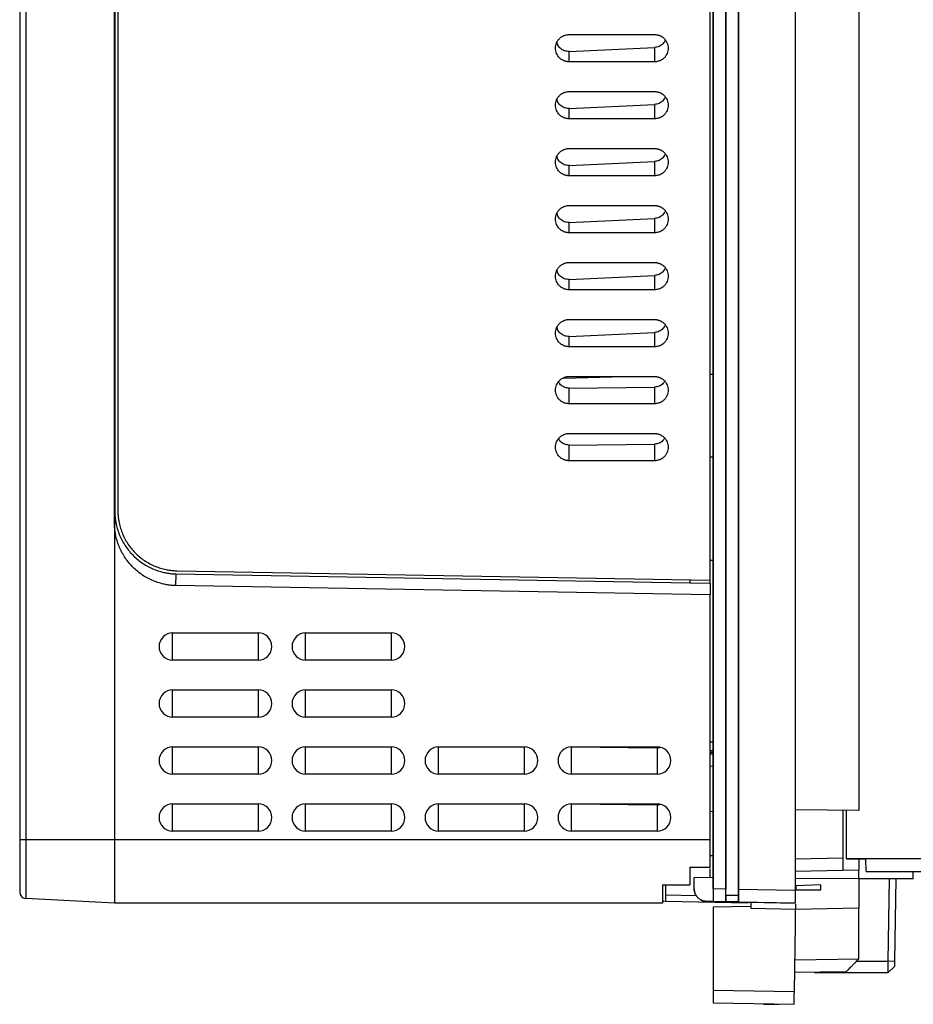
# Model space of a CAD drawing. Header units: millimetres. Extents: x 188.8 to 211.3, y 176 to 224.
# Tile 1 of 10: x 188.8 to 202.9, y 176 to 191.5. Entities that reach past the tile are written whole.
import ezdxf

# ---------------------------------------------------------------- set-up
doc = ezdxf.new("R2010")
doc.units = ezdxf.units.MM

msp = doc.modelspace()

# ---------------------------------------------------------------- linework, layer by layer
at = {"color": 7, "linetype": 'Continuous', "lineweight": 25}
for p, q in [((190.31, 221.399), (190.31, 183.796)), ((199.66, 182.699), (199.66, 221.399)), ((199.712, 177.823), (199.712, 221.194)), ((199.908, 221.194), (199.908, 177.82)), ((199.91, 177.719), (199.91, 221.194)), ((200.11, 177.715), (200.11, 221.194)), ((200.112, 221.194), (200.112, 177.816)), ((201.01, 177.801), (201.01, 221.194)), ((202.01, 221.179), (202.01, 179.059)), ((190.256, 183.61), (190.256, 207.539)), ((190.26, 207.539), (190.26, 183.795)), ((188.76, 205.954), (188.76, 178.599)), ((188.855, 205.954), (188.855, 178.599)), ((199.711, 194.598), (199.711, 185.951)), ((197.435, 191.314), (198.785, 191.314)), ((197.435, 191.046), (198.785, 191.109)), ((198.785, 191.109), (198.785, 190.884)), ((197.435, 190.884), (197.435, 191.046)), ((198.785, 190.884), (197.435, 190.884)), ((197.435, 190.414), (198.785, 190.414)), ((197.435, 190.146), (198.785, 190.209)), ((198.785, 190.209), (198.785, 189.984)), ((197.435, 189.984), (197.435, 190.146)), ((198.785, 189.984), (197.435, 189.984)), ((197.435, 189.514), (198.785, 189.514)), ((197.435, 189.246), (198.785, 189.309)), ((197.435, 189.084), (197.435, 189.246)), ((198.785, 189.309), (198.785, 189.084)), ((198.785, 189.084), (197.435, 189.084)), ((197.435, 188.614), (198.785, 188.614)), ((197.435, 188.346), (198.785, 188.409)), ((197.435, 188.184), (197.435, 188.346)), ((198.785, 188.409), (198.785, 188.184)), ((198.785, 188.184), (197.435, 188.184)), ((197.435, 187.714), (198.785, 187.714)), ((197.435, 187.446), (198.785, 187.509)), ((197.435, 187.284), (197.435, 187.446)), ((198.785, 187.509), (198.785, 187.284)), ((198.785, 187.284), (197.435, 187.284)), ((197.435, 186.814), (198.785, 186.814)), ((197.435, 186.546), (198.785, 186.609)), ((198.785, 186.609), (198.785, 186.384)), ((197.435, 186.384), (197.435, 186.546)), ((198.785, 186.384), (197.435, 186.384)), ((197.34, 185.888), (198.308, 185.914)), ((197.435, 185.914), (198.785, 185.914)), ((199.66, 185.949), (199.711, 185.951)), ((199.711, 185.951), (199.711, 184.645)), ((197.435, 185.73), (198.785, 185.746)), ((197.435, 185.484), (197.435, 185.73)), ((198.785, 185.746), (198.785, 185.484)), ((198.785, 185.484), (197.435, 185.484)), ((197.435, 185.014), (198.785, 185.014)), ((197.435, 184.83), (198.785, 184.846)), ((197.435, 184.584), (197.435, 184.83)), ((198.785, 184.846), (198.785, 184.584)), ((198.785, 184.584), (197.435, 184.584)), ((199.66, 184.646), (199.711, 184.645)), ((199.711, 184.645), (199.711, 183.775)), ((190.26, 183.795), (190.256, 183.61)), ((199.711, 183.775), (199.711, 177.999)), ((199.711, 183.775), (199.711, 183.775)), ((190.256, 183.61), (190.256, 178.599)), ((199.711, 183.007), (199.66, 183.006)), ((191.225, 182.796), (191.221, 182.611)), ((191.225, 182.796), (199.34, 182.654)), ((191.244, 182.846), (199.66, 182.699)), ((199.66, 182.464), (191.221, 182.611)), ((199.34, 182.704), (199.34, 182.654)), ((199.34, 182.654), (199.66, 182.649)), ((199.66, 182.649), (199.66, 182.699)), ((199.66, 182.649), (199.66, 182.464)), ((199.66, 178.599), (199.66, 182.464)), ((191.175, 181.864), (192.525, 181.864)), ((193.275, 181.864), (194.625, 181.864)), ((192.525, 181.434), (191.175, 181.434)), ((194.625, 181.434), (193.275, 181.434)), ((191.175, 180.964), (192.525, 180.964)), ((193.275, 180.964), (194.625, 180.964)), ((192.525, 180.534), (191.175, 180.534)), ((194.625, 180.534), (193.275, 180.534)), ((199.711, 180.138), (199.66, 180.138)), ((191.175, 180.064), (192.525, 180.064)), ((193.275, 180.064), (194.625, 180.064)), ((195.375, 180.064), (196.725, 180.064)), ((197.475, 180.064), (198.825, 180.064)), ((197.475, 179.634), (197.475, 180.062)), ((198.825, 180.046), (197.475, 180.062)), ((198.825, 180.046), (198.825, 179.634)), ((199.711, 180.004), (199.66, 180.004)), ((199.711, 179.974), (199.66, 179.974)), ((199.66, 179.954), (199.711, 179.954)), ((199.711, 179.753), (199.66, 179.758)), ((192.525, 179.634), (191.175, 179.634)), ((194.625, 179.634), (193.275, 179.634)), ((196.725, 179.634), (195.375, 179.634)), ((198.825, 179.634), (197.475, 179.634)), ((191.175, 179.164), (192.525, 179.164)), ((193.275, 179.164), (194.625, 179.164)), ((195.375, 179.164), (196.725, 179.164)), ((197.475, 179.164), (198.825, 179.164)), ((197.475, 178.734), (197.475, 179.162)), ((198.825, 179.146), (197.475, 179.162)), ((197.74, 179.159), (197.735, 179.164)), ((198.825, 179.146), (198.825, 178.734)), ((199.711, 179.041), (199.66, 179.042)), ((202.01, 179.059), (201.01, 179.068)), ((201.76, 179.062), (201.76, 178.312)), ((201.81, 179.061), (201.81, 178.306)), ((192.525, 178.734), (191.175, 178.734)), ((194.625, 178.734), (193.275, 178.734)), ((196.725, 178.734), (195.375, 178.734)), ((198.825, 178.734), (197.475, 178.734)), ((188.855, 178.599), (188.76, 178.599)), ((190.256, 178.599), (188.855, 178.599)), ((188.855, 178.599), (188.855, 177.672)), ((199.66, 178.599), (190.256, 178.599)), ((190.256, 178.599), (190.256, 177.599)), ((199.66, 178.349), (199.69, 178.349)), ((201.01, 178.299), (201.76, 178.312)), ((201.81, 178.306), (201.81, 178.299)), ((201.81, 178.306), (203.197, 178.303)), ((201.81, 178.299), (202.011, 178.299)), ((202.01, 178.298), (202.01, 178.116)), ((202.019, 178.299), (202.122, 178.299)), ((202.125, 178.099), (202.122, 178.299)), ((203.09, 178.299), (202.122, 178.299)), ((199.34, 178.163), (199.66, 178.163)), ((199.66, 177.999), (199.66, 178.145)), ((202.01, 178.115), (201.01, 178.096)), ((201.76, 178.112), (201.01, 178.099)), ((202.01, 178.116), (201.76, 178.112)), ((202.01, 177.979), (202.01, 178.116)), ((202.125, 178.099), (203.087, 178.099)), ((202.87, 177.979), (202.87, 178.099)), ((199.41, 177.824), (199.41, 178.001)), ((199.71, 177.999), (199.41, 178.001)), ((199.71, 177.999), (199.71, 177.623)), ((199.711, 177.999), (199.71, 177.999)), ((202.01, 177.979), (201.01, 177.987)), ((202.496, 177.979), (202.01, 177.979)), ((202.87, 177.979), (202.01, 177.979)), ((202.474, 176.681), (202.496, 177.979)), ((202.596, 177.979), (202.496, 177.979)), ((202.596, 177.979), (202.574, 176.688)), ((202.87, 177.979), (202.596, 177.979)), ((202.87, 177.979), (202.87, 177.979)), ((198.91, 177.885), (199.34, 177.885)), ((198.96, 177.721), (198.96, 177.885)), ((199.41, 177.823), (199.41, 177.824)), ((199.908, 177.82), (199.712, 177.823)), ((200.112, 177.816), (201.01, 177.801)), ((201.41, 177.887), (201.01, 177.871)), ((201.01, 177.807), (201.41, 177.807)), ((201.02, 177.807), (201.021, 177.872)), ((190.256, 177.599), (188.855, 177.672)), ((198.91, 177.599), (190.256, 177.599)), ((198.943, 177.622), (198.91, 177.622)), ((200.26, 177.599), (198.96, 177.621)), ((199.607, 177.623), (199.607, 177.624)), ((199.71, 177.623), (199.607, 177.624)), ((199.607, 177.623), (200.281, 177.611)), ((199.71, 177.623), (199.711, 177.623)), ((199.91, 177.62), (199.711, 177.623)), ((200.11, 177.715), (199.91, 177.719)), ((199.91, 177.62), (199.911, 177.619)), ((200.109, 177.615), (199.911, 177.619)), ((200.11, 177.616), (200.109, 177.615)), ((200.11, 177.616), (201.01, 177.601)), ((200.281, 177.611), (201.01, 177.599)), ((201.01, 177.599), (201.01, 177.601)), ((200.31, 177.544), (199.71, 177.533)), ((199.71, 177.533), (199.71, 176.221)), ((201.01, 177.499), (200.31, 177.511)), ((202.01, 177.516), (201.01, 177.499)), ((201.01, 177.249), (201.01, 177.499)), ((202.01, 176.716), (202.01, 177.516)), ((200.992, 176.199), (201.01, 177.249)), ((201.001, 176.699), (202.01, 176.716)), ((202.474, 176.681), (202.574, 176.688)), ((201.81, 176.513), (200.997, 176.499)), ((201.31, 176.499), (202.472, 176.499)), ((202.572, 176.597), (202.472, 176.499)), ((199.71, 176.221), (200.992, 176.199)), ((199.71, 176.021), (200.988, 175.999)), ((200.501, 176.006), (200.615, 176.006)), ((200.51, 176.003), (200.749, 176.003))]:
    msp.add_line(p, q, dxfattribs=at)
at = {"color": 8, "linetype": 'Continuous', "lineweight": 25}
for p, q in [((191.175, 181.434), (191.175, 181.864)), ((192.525, 181.864), (192.525, 181.434)), ((193.275, 181.434), (193.275, 181.864)), ((194.625, 181.864), (194.625, 181.434)), ((191.175, 180.534), (191.175, 180.964)), ((192.525, 180.964), (192.525, 180.534)), ((193.275, 180.534), (193.275, 180.964)), ((194.625, 180.964), (194.625, 180.534)), ((191.175, 179.634), (191.175, 180.064)), ((192.525, 180.064), (192.525, 179.634)), ((193.275, 179.634), (193.275, 180.064)), ((194.625, 180.064), (194.625, 179.634)), ((195.375, 179.634), (195.375, 180.064)), ((196.725, 180.064), (196.725, 179.634)), ((191.175, 178.734), (191.175, 179.164)), ((192.525, 179.164), (192.525, 178.734)), ((193.275, 178.734), (193.275, 179.164)), ((194.625, 179.164), (194.625, 178.734)), ((195.375, 178.734), (195.375, 179.164)), ((196.725, 179.164), (196.725, 178.734)), ((199.69, 178.349), (199.711, 178.349)), ((199.444, 177.713), (198.96, 177.721)), ((201.976, 176.681), (202.474, 176.681))]:
    msp.add_line(p, q, dxfattribs=at)
at = {"color": 7, "linetype": 'Continuous', "lineweight": 25}
msp.add_arc((188.86, 177.772), 0.1, 180, 267, dxfattribs=at)
for points, knots in [([(197.435, 190.884), (197.43, 190.884), (197.421, 190.884), (197.407, 190.886), (197.393, 190.888), (197.38, 190.891), (197.366, 190.895), (197.344, 190.904), (197.315, 190.919), (197.282, 190.946), (197.255, 190.978), (197.236, 191.016), (197.223, 191.057), (197.219, 191.099), (197.223, 191.141), (197.236, 191.181), (197.255, 191.219), (197.282, 191.252), (197.315, 191.279), (197.348, 191.296), (197.38, 191.307), (197.407, 191.313), (197.426, 191.313), (197.435, 191.314)], [0, 0, 0, 0, 0.020783, 0.041482, 0.062185, 0.082982, 0.103963, 0.125214, 0.188104, 0.250082, 0.312031, 0.37502, 0.437957, 0.500032, 0.56203, 0.625044, 0.687956, 0.749982, 0.811883, 0.87485, 0.917028, 0.958506, 1, 1, 1, 1]), ([(198.785, 191.314), (198.79, 191.314), (198.799, 191.313), (198.813, 191.312), (198.827, 191.31), (198.841, 191.306), (198.854, 191.302), (198.876, 191.294), (198.905, 191.279), (198.938, 191.252), (198.965, 191.219), (198.985, 191.181), (198.997, 191.141), (199.002, 191.099), (198.997, 191.057), (198.985, 191.016), (198.965, 190.978), (198.938, 190.946), (198.905, 190.919), (198.872, 190.901), (198.841, 190.891), (198.813, 190.885), (198.794, 190.884), (198.785, 190.884)], [0, 0, 0, 0, 0.020784, 0.041482, 0.062185, 0.082983, 0.103964, 0.125215, 0.188105, 0.250082, 0.312031, 0.37502, 0.437957, 0.500032, 0.56203, 0.625044, 0.687956, 0.749982, 0.811882, 0.87485, 0.917028, 0.958506, 1, 1, 1, 1]), ([(197.435, 191.046), (197.409, 191.048), (197.37, 191.051), (197.323, 191.074), (197.293, 191.098), (197.268, 191.128), (197.251, 191.16), (197.246, 191.181), (197.243, 191.191)], [0, 0, 0, 0, 0.29653, 0.44678, 0.5936, 0.741135, 0.89052, 1, 1, 1, 1]), ([(198.954, 191.225), (198.943, 191.206), (198.92, 191.164), (198.858, 191.122), (198.81, 191.114), (198.785, 191.109)], [0, 0, 0, 0, 0.311844, 0.655924, 1, 1, 1, 1]), ([(197.435, 189.984), (197.43, 189.984), (197.421, 189.984), (197.407, 189.986), (197.393, 189.988), (197.38, 189.991), (197.366, 189.995), (197.344, 190.004), (197.315, 190.019), (197.282, 190.046), (197.255, 190.078), (197.236, 190.116), (197.223, 190.157), (197.219, 190.199), (197.223, 190.241), (197.236, 190.281), (197.255, 190.319), (197.282, 190.352), (197.315, 190.379), (197.348, 190.396), (197.38, 190.407), (197.407, 190.413), (197.426, 190.413), (197.435, 190.414)], [0, 0, 0, 0, 0.020783, 0.041482, 0.062185, 0.082982, 0.103963, 0.125214, 0.188104, 0.250082, 0.312031, 0.37502, 0.437957, 0.500032, 0.56203, 0.625044, 0.687956, 0.749982, 0.811883, 0.87485, 0.917028, 0.958506, 1, 1, 1, 1]), ([(198.785, 190.414), (198.79, 190.414), (198.799, 190.413), (198.813, 190.412), (198.827, 190.41), (198.841, 190.406), (198.854, 190.402), (198.876, 190.394), (198.905, 190.379), (198.938, 190.352), (198.965, 190.319), (198.985, 190.281), (198.997, 190.241), (199.002, 190.199), (198.997, 190.157), (198.985, 190.116), (198.965, 190.078), (198.938, 190.046), (198.905, 190.019), (198.872, 190.001), (198.841, 189.991), (198.813, 189.985), (198.794, 189.984), (198.785, 189.984)], [0, 0, 0, 0, 0.020784, 0.041482, 0.062185, 0.082983, 0.103964, 0.125215, 0.188105, 0.250082, 0.312031, 0.37502, 0.437957, 0.500032, 0.56203, 0.625044, 0.687956, 0.749982, 0.811882, 0.87485, 0.917028, 0.958506, 1, 1, 1, 1]), ([(197.435, 190.146), (197.409, 190.148), (197.37, 190.151), (197.323, 190.174), (197.293, 190.198), (197.268, 190.228), (197.251, 190.26), (197.246, 190.281), (197.243, 190.291)], [0, 0, 0, 0, 0.29653, 0.44678, 0.5936, 0.741135, 0.89052, 1, 1, 1, 1]), ([(198.954, 190.325), (198.943, 190.306), (198.92, 190.264), (198.858, 190.222), (198.81, 190.214), (198.785, 190.209)], [0, 0, 0, 0, 0.311844, 0.655924, 1, 1, 1, 1]), ([(197.435, 189.084), (197.43, 189.084), (197.421, 189.084), (197.407, 189.086), (197.393, 189.088), (197.38, 189.091), (197.366, 189.095), (197.344, 189.104), (197.315, 189.119), (197.282, 189.146), (197.255, 189.178), (197.236, 189.216), (197.223, 189.257), (197.219, 189.299), (197.223, 189.341), (197.236, 189.381), (197.255, 189.419), (197.282, 189.452), (197.315, 189.479), (197.348, 189.496), (197.38, 189.507), (197.407, 189.513), (197.426, 189.513), (197.435, 189.514)], [0, 0, 0, 0, 0.020783, 0.041482, 0.062185, 0.082982, 0.103963, 0.125214, 0.188104, 0.250082, 0.312031, 0.37502, 0.437957, 0.500032, 0.56203, 0.625044, 0.687956, 0.749982, 0.811883, 0.87485, 0.917028, 0.958506, 1, 1, 1, 1]), ([(198.785, 189.514), (198.79, 189.514), (198.799, 189.513), (198.813, 189.512), (198.827, 189.51), (198.841, 189.506), (198.854, 189.502), (198.876, 189.494), (198.905, 189.479), (198.938, 189.452), (198.965, 189.419), (198.985, 189.381), (198.997, 189.341), (199.002, 189.299), (198.997, 189.257), (198.985, 189.216), (198.965, 189.178), (198.938, 189.146), (198.905, 189.119), (198.872, 189.101), (198.841, 189.091), (198.813, 189.085), (198.794, 189.084), (198.785, 189.084)], [0, 0, 0, 0, 0.020784, 0.041482, 0.062185, 0.082983, 0.103964, 0.125215, 0.188105, 0.250082, 0.312031, 0.37502, 0.437957, 0.500032, 0.56203, 0.625044, 0.687956, 0.749982, 0.811882, 0.87485, 0.917028, 0.958506, 1, 1, 1, 1]), ([(198.954, 189.425), (198.943, 189.406), (198.92, 189.364), (198.858, 189.322), (198.81, 189.314), (198.785, 189.309)], [0, 0, 0, 0, 0.3118443, 0.6559239, 1, 1, 1, 1]), ([(197.435, 189.246), (197.409, 189.248), (197.37, 189.251), (197.323, 189.274), (197.293, 189.298), (197.268, 189.328), (197.251, 189.36), (197.246, 189.381), (197.243, 189.391)], [0, 0, 0, 0, 0.29653, 0.44678, 0.5936, 0.741135, 0.89052, 1, 1, 1, 1]), ([(197.435, 188.184), (197.43, 188.184), (197.421, 188.184), (197.407, 188.186), (197.393, 188.188), (197.38, 188.191), (197.366, 188.195), (197.344, 188.204), (197.315, 188.219), (197.282, 188.246), (197.255, 188.278), (197.236, 188.316), (197.223, 188.357), (197.219, 188.399), (197.223, 188.441), (197.236, 188.481), (197.255, 188.519), (197.282, 188.552), (197.315, 188.579), (197.348, 188.596), (197.38, 188.607), (197.407, 188.613), (197.426, 188.613), (197.435, 188.614)], [0, 0, 0, 0, 0.020783, 0.041482, 0.062185, 0.082982, 0.103963, 0.125214, 0.188104, 0.250082, 0.312031, 0.37502, 0.437957, 0.500032, 0.56203, 0.625044, 0.687956, 0.749982, 0.811883, 0.87485, 0.917028, 0.958506, 1, 1, 1, 1]), ([(197.435, 188.346), (197.409, 188.348), (197.37, 188.351), (197.323, 188.374), (197.293, 188.398), (197.268, 188.428), (197.251, 188.46), (197.246, 188.481), (197.243, 188.491)], [0, 0, 0, 0, 0.29653, 0.44678, 0.5936, 0.741135, 0.89052, 1, 1, 1, 1]), ([(198.785, 188.614), (198.79, 188.614), (198.799, 188.613), (198.813, 188.612), (198.827, 188.61), (198.841, 188.606), (198.854, 188.602), (198.876, 188.594), (198.905, 188.579), (198.938, 188.552), (198.965, 188.519), (198.985, 188.481), (198.997, 188.441), (199.002, 188.399), (198.997, 188.357), (198.985, 188.316), (198.965, 188.278), (198.938, 188.246), (198.905, 188.219), (198.872, 188.201), (198.841, 188.191), (198.813, 188.185), (198.794, 188.184), (198.785, 188.184)], [0, 0, 0, 0, 0.020784, 0.041482, 0.062185, 0.082983, 0.103964, 0.125215, 0.188105, 0.250082, 0.312031, 0.37502, 0.437957, 0.500032, 0.56203, 0.625044, 0.687956, 0.749982, 0.811882, 0.87485, 0.917028, 0.958506, 1, 1, 1, 1]), ([(198.954, 188.525), (198.943, 188.506), (198.92, 188.464), (198.858, 188.422), (198.81, 188.414), (198.785, 188.409)], [0, 0, 0, 0, 0.3118443, 0.6559239, 1, 1, 1, 1]), ([(197.435, 187.284), (197.43, 187.284), (197.421, 187.284), (197.407, 187.286), (197.393, 187.288), (197.38, 187.291), (197.366, 187.295), (197.344, 187.304), (197.315, 187.319), (197.282, 187.346), (197.255, 187.378), (197.236, 187.416), (197.223, 187.457), (197.219, 187.499), (197.223, 187.541), (197.236, 187.581), (197.255, 187.619), (197.282, 187.652), (197.315, 187.679), (197.348, 187.696), (197.38, 187.707), (197.407, 187.713), (197.426, 187.713), (197.435, 187.714)], [0, 0, 0, 0, 0.020783, 0.041482, 0.062185, 0.082982, 0.103963, 0.125214, 0.188104, 0.250082, 0.312031, 0.37502, 0.437957, 0.500032, 0.56203, 0.625044, 0.687956, 0.749982, 0.811883, 0.87485, 0.917028, 0.958506, 1, 1, 1, 1]), ([(198.785, 187.714), (198.79, 187.714), (198.799, 187.713), (198.813, 187.712), (198.827, 187.71), (198.841, 187.706), (198.854, 187.702), (198.876, 187.694), (198.905, 187.679), (198.938, 187.652), (198.965, 187.619), (198.985, 187.581), (198.997, 187.541), (199.002, 187.499), (198.997, 187.457), (198.985, 187.416), (198.965, 187.378), (198.938, 187.346), (198.905, 187.319), (198.872, 187.301), (198.841, 187.291), (198.813, 187.285), (198.794, 187.284), (198.785, 187.284)], [0, 0, 0, 0, 0.020784, 0.041482, 0.062185, 0.082983, 0.103964, 0.125215, 0.188105, 0.250082, 0.312031, 0.37502, 0.437957, 0.500032, 0.56203, 0.625044, 0.687956, 0.749982, 0.811882, 0.87485, 0.917028, 0.958506, 1, 1, 1, 1]), ([(197.435, 187.446), (197.409, 187.448), (197.37, 187.451), (197.323, 187.474), (197.293, 187.498), (197.268, 187.528), (197.251, 187.56), (197.246, 187.581), (197.243, 187.591)], [0, 0, 0, 0, 0.29653, 0.44678, 0.5936, 0.741135, 0.89052, 1, 1, 1, 1]), ([(198.954, 187.625), (198.943, 187.606), (198.92, 187.564), (198.858, 187.522), (198.81, 187.514), (198.785, 187.509)], [0, 0, 0, 0, 0.311844, 0.655924, 1, 1, 1, 1]), ([(197.435, 186.384), (197.43, 186.384), (197.421, 186.384), (197.407, 186.386), (197.393, 186.388), (197.38, 186.391), (197.366, 186.395), (197.344, 186.404), (197.315, 186.419), (197.282, 186.446), (197.255, 186.478), (197.236, 186.516), (197.223, 186.557), (197.219, 186.599), (197.223, 186.641), (197.236, 186.681), (197.255, 186.719), (197.282, 186.752), (197.315, 186.779), (197.348, 186.796), (197.38, 186.807), (197.407, 186.813), (197.426, 186.813), (197.435, 186.814)], [0, 0, 0, 0, 0.020783, 0.041482, 0.062185, 0.082982, 0.103963, 0.125214, 0.188104, 0.250082, 0.312031, 0.37502, 0.437957, 0.500032, 0.56203, 0.625044, 0.687956, 0.749982, 0.811883, 0.87485, 0.917028, 0.958506, 1, 1, 1, 1]), ([(198.785, 186.814), (198.79, 186.814), (198.799, 186.813), (198.813, 186.812), (198.827, 186.81), (198.841, 186.806), (198.854, 186.802), (198.876, 186.794), (198.905, 186.779), (198.938, 186.752), (198.965, 186.719), (198.985, 186.681), (198.997, 186.641), (199.002, 186.599), (198.997, 186.557), (198.985, 186.516), (198.965, 186.478), (198.938, 186.446), (198.905, 186.419), (198.872, 186.401), (198.841, 186.391), (198.813, 186.385), (198.794, 186.384), (198.785, 186.384)], [0, 0, 0, 0, 0.020784, 0.041482, 0.062185, 0.082983, 0.103964, 0.125215, 0.188105, 0.250082, 0.312031, 0.37502, 0.437957, 0.500032, 0.56203, 0.625044, 0.687956, 0.749982, 0.811882, 0.87485, 0.917028, 0.958506, 1, 1, 1, 1]), ([(197.435, 186.546), (197.409, 186.548), (197.37, 186.551), (197.323, 186.574), (197.293, 186.598), (197.268, 186.628), (197.251, 186.66), (197.246, 186.681), (197.243, 186.691)], [0, 0, 0, 0, 0.29653, 0.44678, 0.5936, 0.741135, 0.89052, 1, 1, 1, 1]), ([(198.954, 186.725), (198.943, 186.706), (198.92, 186.664), (198.858, 186.622), (198.81, 186.614), (198.785, 186.609)], [0, 0, 0, 0, 0.311844, 0.655924, 1, 1, 1, 1]), ([(197.435, 185.484), (197.43, 185.484), (197.421, 185.484), (197.407, 185.486), (197.393, 185.488), (197.38, 185.491), (197.366, 185.495), (197.344, 185.504), (197.315, 185.519), (197.282, 185.546), (197.255, 185.578), (197.236, 185.616), (197.223, 185.657), (197.219, 185.699), (197.223, 185.741), (197.236, 185.781), (197.255, 185.819), (197.282, 185.852), (197.315, 185.879), (197.348, 185.896), (197.38, 185.907), (197.407, 185.913), (197.426, 185.913), (197.435, 185.914)], [0, 0, 0, 0, 0.020783, 0.041482, 0.062185, 0.082982, 0.103963, 0.125214, 0.188104, 0.250082, 0.312031, 0.37502, 0.437957, 0.500032, 0.56203, 0.625044, 0.687956, 0.749982, 0.811883, 0.87485, 0.917028, 0.958506, 1, 1, 1, 1]), ([(197.435, 185.73), (197.413, 185.732), (197.369, 185.736), (197.312, 185.771), (197.278, 185.805), (197.27, 185.828), (197.269, 185.83)], [0, 0, 0, 0, 0.323401, 0.646184, 0.968416, 1, 1, 1, 1]), ([(198.785, 185.914), (198.79, 185.914), (198.799, 185.913), (198.813, 185.912), (198.827, 185.91), (198.841, 185.906), (198.854, 185.902), (198.876, 185.894), (198.905, 185.879), (198.938, 185.852), (198.965, 185.819), (198.985, 185.781), (198.997, 185.741), (199.002, 185.699), (198.997, 185.657), (198.985, 185.616), (198.965, 185.578), (198.938, 185.546), (198.905, 185.519), (198.872, 185.501), (198.841, 185.491), (198.813, 185.485), (198.794, 185.484), (198.785, 185.484)], [0, 0, 0, 0, 0.020784, 0.041482, 0.062185, 0.082983, 0.103964, 0.125215, 0.188105, 0.250082, 0.312031, 0.37502, 0.437957, 0.500032, 0.56203, 0.625044, 0.687956, 0.749982, 0.811882, 0.87485, 0.917028, 0.958506, 1, 1, 1, 1]), ([(198.943, 185.842), (198.935, 185.828), (198.914, 185.792), (198.857, 185.756), (198.809, 185.749), (198.785, 185.746)], [0, 0, 0, 0, 0.25633, 0.628126, 1, 1, 1, 1]), ([(197.435, 184.584), (197.43, 184.584), (197.421, 184.584), (197.407, 184.586), (197.393, 184.588), (197.38, 184.591), (197.366, 184.595), (197.344, 184.604), (197.315, 184.619), (197.282, 184.646), (197.255, 184.678), (197.236, 184.716), (197.223, 184.757), (197.219, 184.799), (197.223, 184.841), (197.236, 184.881), (197.255, 184.919), (197.282, 184.952), (197.315, 184.979), (197.348, 184.996), (197.38, 185.007), (197.407, 185.013), (197.426, 185.013), (197.435, 185.014)], [0, 0, 0, 0, 0.0207834, 0.0414816, 0.0621845, 0.0829821, 0.1039632, 0.1252142, 0.1881043, 0.2500821, 0.3120307, 0.3750201, 0.4379566, 0.5000321, 0.5620301, 0.6250442, 0.687956, 0.7499821, 0.8118825, 0.8748501, 0.9170283, 0.9585065, 1, 1, 1, 1]), ([(197.435, 184.83), (197.41, 184.833), (197.373, 184.837), (197.33, 184.86), (197.295, 184.887), (197.28, 184.915), (197.27, 184.932)], [0, 0, 0, 0, 0.359753, 0.541598, 0.720105, 1, 1, 1, 1]), ([(198.785, 185.014), (198.79, 185.014), (198.799, 185.013), (198.813, 185.012), (198.827, 185.01), (198.841, 185.006), (198.854, 185.002), (198.876, 184.994), (198.905, 184.979), (198.938, 184.952), (198.965, 184.919), (198.985, 184.881), (198.997, 184.841), (199.002, 184.799), (198.997, 184.757), (198.985, 184.716), (198.965, 184.678), (198.938, 184.646), (198.905, 184.619), (198.872, 184.601), (198.841, 184.591), (198.813, 184.585), (198.794, 184.584), (198.785, 184.584)], [0, 0, 0, 0, 0.020784, 0.041482, 0.062185, 0.082983, 0.103964, 0.125215, 0.188105, 0.250082, 0.312031, 0.37502, 0.437957, 0.500032, 0.56203, 0.625044, 0.687956, 0.749982, 0.811882, 0.87485, 0.917028, 0.958506, 1, 1, 1, 1]), ([(198.943, 184.942), (198.935, 184.928), (198.915, 184.893), (198.857, 184.856), (198.809, 184.849), (198.785, 184.846)], [0, 0, 0, 0, 0.252413, 0.626166, 1, 1, 1, 1]), ([(190.26, 183.795), (190.26, 183.785), (190.26, 183.763), (190.262, 183.732), (190.265, 183.7), (190.268, 183.668), (190.273, 183.636), (190.282, 183.584), (190.299, 183.511), (190.331, 183.42), (190.371, 183.332), (190.435, 183.222), (190.535, 183.096), (190.658, 182.991), (190.766, 182.922), (190.852, 182.88), (190.942, 182.845), (191.024, 182.822), (191.098, 182.808), (191.161, 182.799), (191.204, 182.797), (191.225, 182.796)], [0, 0, 0, 0, 0.020808, 0.041597, 0.062387, 0.083201, 0.104058, 0.12498, 0.187532, 0.249919, 0.312538, 0.374898, 0.499974, 0.625083, 0.687548, 0.750097, 0.812414, 0.875032, 0.916761, 0.958361, 1, 1, 1, 1]), ([(190.31, 183.796), (190.31, 183.786), (190.31, 183.767), (190.312, 183.738), (190.314, 183.71), (190.317, 183.681), (190.321, 183.653), (190.329, 183.604), (190.345, 183.535), (190.375, 183.448), (190.413, 183.362), (190.477, 183.251), (190.578, 183.125), (190.702, 183.022), (190.812, 182.956), (190.897, 182.916), (190.984, 182.885), (191.061, 182.866), (191.129, 182.854), (191.186, 182.848), (191.224, 182.846), (191.244, 182.846)], [0, 0, 0, 0, 0.0194837, 0.0389339, 0.0583682, 0.0778046, 0.0972608, 0.1167545, 0.1785197, 0.2403207, 0.3045996, 0.3689144, 0.5000066, 0.6310987, 0.6953776, 0.7596924, 0.8214576, 0.8832586, 0.9221881, 0.9610544, 1, 1, 1, 1]), ([(191.221, 182.611), (191.21, 182.611), (191.189, 182.612), (191.157, 182.615), (191.126, 182.619), (191.094, 182.623), (191.062, 182.629), (191.01, 182.64), (190.938, 182.66), (190.848, 182.694), (190.762, 182.737), (190.654, 182.806), (190.531, 182.91), (190.431, 183.036), (190.367, 183.147), (190.327, 183.235), (190.295, 183.326), (190.275, 183.409), (190.264, 183.483), (190.257, 183.546), (190.256, 183.589), (190.256, 183.61)], [0, 0, 0, 0, 0.020827, 0.041628, 0.062424, 0.083234, 0.104081, 0.124984, 0.187567, 0.249919, 0.312433, 0.374933, 0.500042, 0.625118, 0.687443, 0.750097, 0.812449, 0.875035, 0.916794, 0.958393, 1, 1, 1, 1]), ([(198.871, 180.054), (198.862, 180.051), (198.847, 180.046), (198.831, 180.046), (198.825, 180.046)], [0, 0, 0, 0, 0.626558, 1, 1, 1, 1]), ([(198.871, 179.154), (198.862, 179.151), (198.847, 179.146), (198.831, 179.146), (198.825, 179.146)], [0, 0, 0, 0, 0.6265553, 1, 1, 1, 1]), ([(188.76, 178.599), (188.76, 178.491), (188.76, 178.382), (188.76, 178.182), (188.76, 178.091), (188.76, 177.938), (188.76, 177.876), (188.76, 177.794), (188.76, 177.772), (188.76, 177.772)], [0, 0, 0, 0, 0.25, 0.25, 0.5, 0.5, 0.75, 0.75, 1, 1, 1, 1]), ([(199.66, 178.163), (199.66, 178.231), (199.66, 178.302), (199.66, 178.448), (199.66, 178.524), (199.66, 178.599)], [0, 0, 0, 0, 0.5, 0.5, 1, 1, 1, 1]), ([(201.76, 178.312), (201.76, 178.308), (201.76, 178.299), (201.76, 178.287), (201.76, 178.274), (201.76, 178.262), (201.76, 178.25), (201.76, 178.229), (201.76, 178.201), (201.76, 178.17), (201.76, 178.143), (201.76, 178.127), (201.76, 178.118), (201.76, 178.113), (201.76, 178.112), (201.76, 178.112)], [0, 0, 0, 0, 0.040279, 0.080249, 0.120067, 0.159895, 0.199892, 0.240216, 0.370065, 0.500082, 0.629924, 0.759932, 0.840132, 0.919727, 1, 1, 1, 1]), ([(202.011, 178.299), (202.012, 178.299), (202.015, 178.299), (202.018, 178.299), (202.019, 178.299)], [0, 0, 0, 0, 0.499997, 1, 1, 1, 1]), ([(199.34, 178.163), (199.34, 178.154), (199.34, 178.137), (199.34, 178.112), (199.34, 178.087), (199.34, 178.063), (199.34, 178.039), (199.34, 178.007), (199.34, 177.969), (199.34, 177.925), (199.34, 177.898), (199.34, 177.885)], [0, 0, 0, 0, 0.08343, 0.166732, 0.249973, 0.333223, 0.416551, 0.500025, 0.66674, 0.833215, 1, 1, 1, 1]), ([(202.01, 177.979), (202.01, 177.974), (202.01, 177.965), (202.01, 177.95), (202.01, 177.935), (202.01, 177.919), (202.01, 177.902), (202.01, 177.874), (202.01, 177.831), (202.01, 177.772), (202.01, 177.71), (202.01, 177.653), (202.01, 177.603), (202.01, 177.56), (202.01, 177.531), (202.01, 177.516)], [0, 0, 0, 0, 0.041242, 0.082381, 0.123472, 0.164568, 0.205724, 0.246994, 0.373446, 0.5, 0.626457, 0.753017, 0.835394, 0.917577, 1, 1, 1, 1]), ([(198.91, 177.885), (198.91, 177.877), (198.91, 177.862), (198.91, 177.841), (198.91, 177.821), (198.91, 177.801), (198.91, 177.782), (198.91, 177.752), (198.91, 177.713), (198.91, 177.672), (198.91, 177.639), (198.91, 177.618), (198.91, 177.606), (198.91, 177.6), (198.91, 177.599), (198.91, 177.599)], [0, 0, 0, 0, 0.0413414, 0.0826019, 0.1238237, 0.1650493, 0.2063211, 0.2476814, 0.3738144, 0.5000157, 0.6261488, 0.75235, 0.8349415, 0.9173783, 1, 1, 1, 1]), ([(199.607, 177.624), (199.602, 177.625), (199.592, 177.625), (199.577, 177.627), (199.562, 177.63), (199.546, 177.635), (199.53, 177.641), (199.514, 177.649), (199.498, 177.658), (199.483, 177.67), (199.468, 177.683), (199.455, 177.698), (199.442, 177.715), (199.431, 177.734), (199.422, 177.755), (199.415, 177.777), (199.411, 177.8), (199.41, 177.816), (199.41, 177.824)], [0, 0, 0, 0, 0.046414, 0.094974, 0.145679, 0.198529, 0.253524, 0.310664, 0.369949, 0.431378, 0.494952, 0.56067, 0.628533, 0.698539, 0.770689, 0.844983, 0.92142, 1, 1, 1, 1]), ([(199.41, 177.823), (199.41, 177.819), (199.41, 177.81), (199.412, 177.796), (199.414, 177.782), (199.418, 177.767), (199.423, 177.753), (199.429, 177.738), (199.436, 177.724), (199.445, 177.71), (199.456, 177.696), (199.469, 177.681), (199.486, 177.665), (199.508, 177.651), (199.531, 177.639), (199.555, 177.63), (199.581, 177.625), (199.598, 177.624), (199.607, 177.623)], [0, 0, 0, 0, 0.043281, 0.088057, 0.134328, 0.182095, 0.231356, 0.282113, 0.334365, 0.388112, 0.443354, 0.500092, 0.583409, 0.666727, 0.750045, 0.833363, 0.916681, 1, 1, 1, 1]), ([(199.712, 177.823), (199.712, 177.818), (199.712, 177.808), (199.712, 177.794), (199.712, 177.779), (199.712, 177.765), (199.712, 177.752), (199.712, 177.739), (199.712, 177.726), (199.712, 177.714), (199.712, 177.703), (199.712, 177.692), (199.712, 177.682), (199.712, 177.673), (199.712, 177.664), (199.711, 177.656), (199.711, 177.649), (199.711, 177.643), (199.711, 177.638), (199.711, 177.633), (199.711, 177.63), (199.711, 177.627), (199.711, 177.625), (199.711, 177.623), (199.711, 177.623), (199.711, 177.623)], [0, 0, 0, 0, 0.047257, 0.094169, 0.140738, 0.186964, 0.232845, 0.278383, 0.323578, 0.368428, 0.412936, 0.4571, 0.50092, 0.544397, 0.587531, 0.630322, 0.672769, 0.714873, 0.756634, 0.798053, 0.839128, 0.87986, 0.920249, 0.960296, 1, 1, 1, 1]), ([(199.91, 177.62), (199.91, 177.62), (199.91, 177.62), (199.91, 177.622), (199.91, 177.624), (199.91, 177.628), (199.91, 177.633), (199.909, 177.639), (199.909, 177.647), (199.909, 177.656), (199.909, 177.667), (199.909, 177.681), (199.909, 177.698), (199.909, 177.72), (199.909, 177.743), (199.908, 177.768), (199.908, 177.794), (199.908, 177.811), (199.908, 177.82)], [0, 0, 0, 0, 0.043043, 0.087635, 0.133774, 0.181462, 0.230697, 0.281481, 0.333812, 0.387692, 0.443119, 0.500094, 0.583411, 0.666728, 0.750046, 0.833364, 0.916682, 1, 1, 1, 1]), ([(200.112, 177.816), (200.112, 177.811), (200.112, 177.801), (200.112, 177.787), (200.112, 177.773), (200.112, 177.759), (200.112, 177.745), (200.112, 177.732), (200.112, 177.719), (200.112, 177.707), (200.111, 177.696), (200.111, 177.685), (200.111, 177.675), (200.111, 177.666), (200.111, 177.657), (200.111, 177.649), (200.111, 177.642), (200.111, 177.636), (200.111, 177.631), (200.111, 177.626), (200.111, 177.623), (200.11, 177.62), (200.11, 177.618), (200.11, 177.616), (200.11, 177.616), (200.11, 177.616)], [0, 0, 0, 0, 0.047257, 0.094169, 0.140738, 0.186964, 0.232845, 0.278383, 0.323578, 0.368428, 0.412936, 0.4571, 0.50092, 0.544397, 0.587531, 0.630322, 0.672769, 0.714873, 0.756634, 0.798053, 0.839128, 0.87986, 0.920249, 0.960296, 1, 1, 1, 1]), ([(201.01, 177.601), (201.01, 177.601), (201.01, 177.601), (201.01, 177.603), (201.01, 177.605), (201.01, 177.608), (201.01, 177.613), (201.01, 177.618), (201.01, 177.625), (201.01, 177.632), (201.01, 177.64), (201.01, 177.649), (201.01, 177.66), (201.01, 177.672), (201.01, 177.687), (201.01, 177.704), (201.01, 177.724), (201.01, 177.747), (201.01, 177.773), (201.01, 177.791), (201.01, 177.801)], [0, 0, 0, 0, 0.043166, 0.086791, 0.130875, 0.175417, 0.220419, 0.265879, 0.311798, 0.358177, 0.405014, 0.452311, 0.500066, 0.551939, 0.610331, 0.675239, 0.746661, 0.824597, 0.909044, 1, 1, 1, 1]), ([(198.96, 177.621), (198.96, 177.622), (198.96, 177.622), (198.96, 177.623), (198.96, 177.625), (198.96, 177.63), (198.96, 177.637), (198.96, 177.65), (198.96, 177.666), (198.96, 177.684), (198.96, 177.703), (198.96, 177.715), (198.96, 177.721)], [0, 0, 0, 0, 0.060255, 0.120015, 0.179818, 0.240202, 0.369985, 0.500112, 0.629899, 0.760033, 0.879927, 1, 1, 1, 1]), ([(199.91, 177.719), (199.91, 177.715), (199.91, 177.709), (199.91, 177.699), (199.91, 177.69), (199.91, 177.681), (199.91, 177.672), (199.91, 177.663), (199.91, 177.655), (199.91, 177.646), (199.911, 177.636), (199.911, 177.626), (199.911, 177.62), (199.911, 177.619), (199.911, 177.619)], [0, 0, 0, 0, 0.062538, 0.125076, 0.187615, 0.250154, 0.312694, 0.375234, 0.437775, 0.500316, 0.621538, 0.745225, 0.871379, 1, 1, 1, 1]), ([(200.109, 177.615), (200.109, 177.615), (200.109, 177.616), (200.109, 177.617), (200.11, 177.62), (200.11, 177.624), (200.11, 177.629), (200.11, 177.635), (200.11, 177.642), (200.11, 177.65), (200.11, 177.66), (200.11, 177.669), (200.11, 177.68), (200.11, 177.691), (200.11, 177.703), (200.11, 177.711), (200.11, 177.715)], [0, 0, 0, 0, 0.0654125, 0.1317496, 0.1990116, 0.2671987, 0.3363112, 0.4063493, 0.4773132, 0.5492032, 0.6220194, 0.695762, 0.7704312, 0.8460271, 0.92255, 1, 1, 1, 1]), ([(200.26, 177.612), (200.26, 177.61), (200.26, 177.601), (200.26, 177.6), (200.26, 177.599)], [0, 0, 0, 0, 0.265728, 1, 1, 1, 1]), ([(200.31, 177.511), (200.31, 177.514), (200.31, 177.52), (200.31, 177.53), (200.31, 177.539), (200.31, 177.551), (200.31, 177.566), (200.31, 177.582), (200.31, 177.595), (200.31, 177.604), (200.31, 177.61), (200.31, 177.611), (200.31, 177.611)], [0, 0, 0, 0, 0.060265, 0.120031, 0.179837, 0.240222, 0.370007, 0.50013, 0.629912, 0.760039, 0.879933, 1, 1, 1, 1]), ([(201.01, 177.581), (201.01, 177.578), (201.01, 177.57), (201.01, 177.554), (201.01, 177.531), (201.01, 177.511), (201.01, 177.499)], [0, 0, 0, 0, 0.1923543, 0.4030544, 0.6132067, 1, 1, 1, 1]), ([(201.81, 176.513), (201.81, 176.513), (201.81, 176.513), (201.811, 176.514), (201.813, 176.515), (201.815, 176.517), (201.817, 176.52), (201.82, 176.523), (201.828, 176.531), (201.843, 176.546), (201.868, 176.572), (201.9, 176.604), (201.933, 176.638), (201.971, 176.676), (201.996, 176.702), (202.01, 176.716), (202.01, 176.716)], [0, 0, 0, 0, 0.027909, 0.055963, 0.084244, 0.112832, 0.141804, 0.171236, 0.201199, 0.315731, 0.444317, 0.57256, 0.72258, 0.839153, 0.999943, 1, 1, 1, 1]), ([(202.472, 176.499), (202.472, 176.499), (202.472, 176.499), (202.472, 176.5), (202.472, 176.503), (202.472, 176.506), (202.472, 176.51), (202.472, 176.515), (202.472, 176.521), (202.472, 176.527), (202.472, 176.534), (202.472, 176.542), (202.473, 176.554), (202.473, 176.569), (202.473, 176.588), (202.473, 176.61), (202.473, 176.633), (202.473, 176.657), (202.474, 176.673), (202.474, 176.681)], [0, 0, 0, 0, 0.046033, 0.091939, 0.137719, 0.183373, 0.228901, 0.274303, 0.319579, 0.364728, 0.409751, 0.454649, 0.49942, 0.582849, 0.666279, 0.749709, 0.833139, 0.916569, 1, 1, 1, 1]), ([(202.574, 176.688), (202.574, 176.685), (202.574, 176.679), (202.573, 176.67), (202.573, 176.661), (202.573, 176.65), (202.573, 176.637), (202.573, 176.623), (202.572, 176.612), (202.572, 176.603), (202.572, 176.598), (202.572, 176.597), (202.572, 176.597)], [0, 0, 0, 0, 0.062453, 0.124629, 0.187079, 0.250348, 0.375332, 0.500649, 0.62557, 0.750711, 0.87502, 1, 1, 1, 1]), ([(199.71, 176.221), (199.71, 176.217), (199.71, 176.207), (199.71, 176.193), (199.71, 176.179), (199.71, 176.165), (199.71, 176.151), (199.71, 176.138), (199.71, 176.126), (199.71, 176.113), (199.71, 176.101), (199.71, 176.09), (199.71, 176.08), (199.71, 176.07), (199.71, 176.061), (199.71, 176.053), (199.71, 176.046), (199.71, 176.039), (199.71, 176.034), (199.71, 176.029), (199.71, 176.026), (199.71, 176.023), (199.71, 176.022), (199.71, 176.022), (199.71, 176.021)], [0, 0, 0, 0, 0.045459, 0.090916, 0.136372, 0.181828, 0.227282, 0.272736, 0.31819, 0.363643, 0.409095, 0.454548, 0.5, 0.545452, 0.590905, 0.636357, 0.68181, 0.727264, 0.772718, 0.818172, 0.863628, 0.909084, 0.954541, 1, 1, 1, 1]), ([(200.988, 175.999), (200.988, 175.999), (200.988, 175.999), (200.988, 176.001), (200.988, 176.003), (200.988, 176.007), (200.989, 176.01), (200.989, 176.015), (200.989, 176.019), (200.989, 176.024), (200.989, 176.03), (200.989, 176.035), (200.989, 176.041), (200.989, 176.046), (200.989, 176.052), (200.989, 176.062), (200.99, 176.078), (200.99, 176.1), (200.991, 176.124), (200.991, 176.149), (200.991, 176.174), (200.992, 176.191), (200.992, 176.199)], [0, 0, 0, 0, 0.046316, 0.091003, 0.134061, 0.17549, 0.21529, 0.253461, 0.290002, 0.324914, 0.358197, 0.38985, 0.419874, 0.448268, 0.475032, 0.500167, 0.587274, 0.67286, 0.756925, 0.83947, 0.920495, 1, 1, 1, 1])]:
    msp.add_open_spline(points, degree=3, knots=knots, dxfattribs=at)
for points in [[(191.175, 181.864), (191.119, 181.864), (191.007, 181.817), (190.937, 181.649), (191.007, 181.48), (191.119, 181.434), (191.175, 181.434)], [(192.525, 181.434), (192.581, 181.434), (192.694, 181.48), (192.763, 181.649), (192.694, 181.817), (192.581, 181.864), (192.525, 181.864)], [(193.275, 181.864), (193.219, 181.864), (193.107, 181.817), (193.037, 181.649), (193.107, 181.48), (193.219, 181.434), (193.275, 181.434)], [(194.625, 181.434), (194.681, 181.434), (194.794, 181.48), (194.863, 181.649), (194.794, 181.817), (194.681, 181.864), (194.625, 181.864)], [(191.175, 180.964), (191.119, 180.964), (191.007, 180.917), (190.937, 180.749), (191.007, 180.58), (191.119, 180.534), (191.175, 180.534)], [(192.525, 180.534), (192.581, 180.534), (192.694, 180.58), (192.763, 180.749), (192.694, 180.917), (192.581, 180.964), (192.525, 180.964)], [(193.275, 180.964), (193.219, 180.964), (193.107, 180.917), (193.037, 180.749), (193.107, 180.58), (193.219, 180.534), (193.275, 180.534)], [(194.625, 180.534), (194.681, 180.534), (194.794, 180.58), (194.863, 180.749), (194.794, 180.917), (194.681, 180.964), (194.625, 180.964)], [(191.175, 180.064), (191.119, 180.064), (191.007, 180.017), (190.937, 179.849), (191.007, 179.68), (191.119, 179.634), (191.175, 179.634)], [(192.525, 179.634), (192.581, 179.634), (192.694, 179.68), (192.763, 179.849), (192.694, 180.017), (192.581, 180.064), (192.525, 180.064)], [(193.275, 180.064), (193.219, 180.064), (193.107, 180.017), (193.037, 179.849), (193.107, 179.68), (193.219, 179.634), (193.275, 179.634)], [(194.625, 179.634), (194.681, 179.634), (194.794, 179.68), (194.863, 179.849), (194.794, 180.017), (194.681, 180.064), (194.625, 180.064)], [(195.375, 180.064), (195.319, 180.064), (195.207, 180.017), (195.137, 179.849), (195.207, 179.68), (195.319, 179.634), (195.375, 179.634)], [(196.725, 179.634), (196.781, 179.634), (196.894, 179.68), (196.963, 179.849), (196.894, 180.017), (196.781, 180.064), (196.725, 180.064)], [(197.475, 180.064), (197.419, 180.064), (197.307, 180.017), (197.237, 179.849), (197.307, 179.68), (197.419, 179.634), (197.475, 179.634)], [(198.825, 179.634), (198.881, 179.634), (198.994, 179.68), (199.063, 179.849), (198.994, 180.017), (198.881, 180.064), (198.825, 180.064)], [(191.175, 179.164), (191.119, 179.164), (191.007, 179.117), (190.937, 178.949), (191.007, 178.78), (191.119, 178.734), (191.175, 178.734)], [(192.525, 178.734), (192.581, 178.734), (192.694, 178.78), (192.763, 178.949), (192.694, 179.117), (192.581, 179.164), (192.525, 179.164)], [(193.275, 179.164), (193.219, 179.164), (193.107, 179.117), (193.037, 178.949), (193.107, 178.78), (193.219, 178.734), (193.275, 178.734)], [(194.625, 178.734), (194.681, 178.734), (194.794, 178.78), (194.863, 178.949), (194.794, 179.117), (194.681, 179.164), (194.625, 179.164)], [(195.375, 179.164), (195.319, 179.164), (195.207, 179.117), (195.137, 178.949), (195.207, 178.78), (195.319, 178.734), (195.375, 178.734)], [(196.725, 178.734), (196.781, 178.734), (196.894, 178.78), (196.963, 178.949), (196.894, 179.117), (196.781, 179.164), (196.725, 179.164)], [(197.475, 179.164), (197.419, 179.164), (197.307, 179.117), (197.237, 178.949), (197.307, 178.78), (197.419, 178.734), (197.475, 178.734)], [(198.825, 178.734), (198.881, 178.734), (198.994, 178.78), (199.063, 178.949), (198.994, 179.117), (198.881, 179.164), (198.825, 179.164)], [(201.41, 177.807), (201.41, 177.835), (201.41, 177.862), (201.41, 177.887)]]:
    msp.add_open_spline(points, degree=3, dxfattribs=at)

doc.saveas('drawing.dxf')
